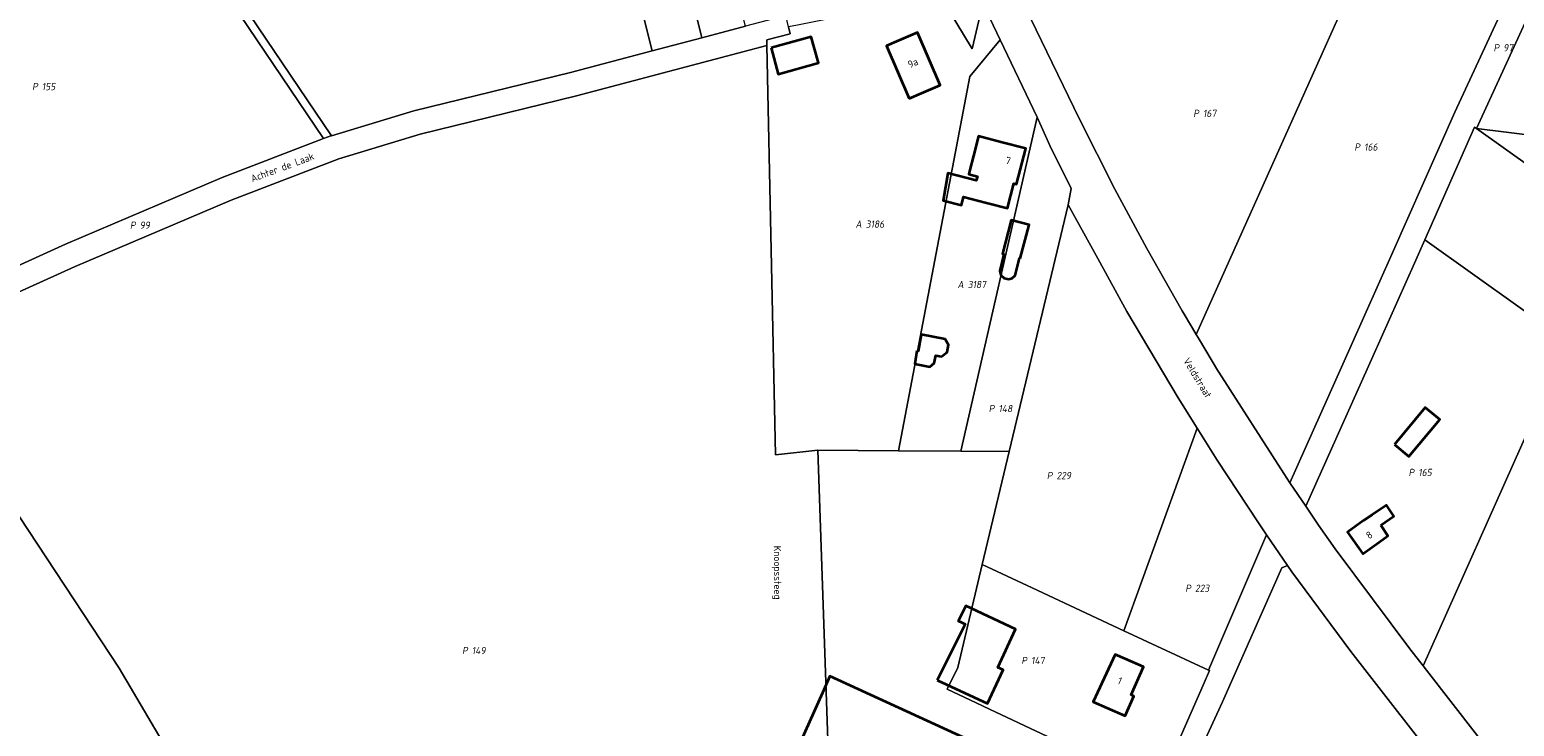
# Model space of a CAD drawing. Extents: x 184444 to 186844, y 346155 to 349219.
# Tile 35 of 49: x 185489 to 185858, y 347665 to 347838. Entities that reach past the tile are written whole.
import ezdxf
from ezdxf.enums import TextEntityAlignment as Align
from ezdxf.lldxf.tags import DXFTag

# ---------------------------------------------------------------- set-up
doc = ezdxf.new("R2010")
doc.units = 0
for name, color, linetype, lineweight in [('B-WE-KG-GRENS_PERCEEL-G', 150, 'KG-PERCEEL', 18), ('B-WE-KG-GRENS_PERCEEL-GV', 150, 'Continuous', 18), ('B-WE-KG-GRENS_PERCEEL-S', 150, 'Continuous', 25), ('B-WE-OG-BEBOUWING-G', 7, 'Continuous', 35), ('B-WE-OG-BEBOUWING_HUISNUMMER-T18', 1, 'Continuous', 18), ('B-WE-OG-BEBOUWING_STRAATNAAM-T18', 1, 'Continuous', 18)]:
    doc.layers.add(name, color=color, linetype=linetype, lineweight=lineweight)
doc.styles.add('NLCS-ISO', font='NLCS-ISO.ttf')
doc.styles.add('NLCS-ISO-M1000-T18', font='NLCS-ISO.ttf', dxfattribs={"height": 1.8})
doc.styles.get("Standard").update_dxf_attribs({"font": 'NLCS-ISO.ttf'})
tags = doc.linetypes.add('KG-PERCEEL', pattern='A,5.5,-2,["P",Standard,S=1.8,R=0,X=-0.5,Y=-0.9],-2,5.5,-2,[5,NLCS.SHX,S=0.75,R=0,X=0,Y=0],-2', length=19).pattern_tags.tags
tags[6] = DXFTag(74, 10)

# ---------------------------------------------------------------- blocks, each defined once
blk = doc.blocks.new('SKG-PERCEELNUMMER-SO')
at = {"style": 'NLCS-ISO', "oblique": 10, "flags": 1}
for tag, p in [('GEMEENTECODE', (0, 2.55)), ('PERCEELGROOTTE', (0, -2.45))]:
    blk.add_attdef(tag, text='', height=1.8, dxfattribs=at).set_placement(p, align=Align.MIDDLE_CENTER)
at = {"style": 'NLCS-ISO', "oblique": 10}
blk.add_attdef('SECTIE', text='', height=1.8, dxfattribs=at).set_placement((-0.5, 0), align=Align.MIDDLE_RIGHT)
blk.add_attdef('PERCEELNUMMER', text='', height=1.8, dxfattribs=at).set_placement((0.5, 0), align=Align.MIDDLE_LEFT)

msp = doc.modelspace()

# ---------------------------------------------------------------- linework, layer by layer
at = {"layer": 'B-WE-KG-GRENS_PERCEEL-G', "flags": 128}
for points in [[(185634.234, 347925.192), (185656.332, 347835.749)], [(185644.012, 347832.497), (185623.822, 347912.687), (185621.272, 347920.026)], [(185562.384, 347810.698), (185516.62, 347878.519)], [(185519.638, 347877.615), (185564.307, 347811.425)], [(185867.219, 347868.515), (185862.801, 347859.348), (185858.889, 347850.545), (185843.476, 347817.269), (185827.918, 347782.131), (185817.687, 347759.287), (185802.472, 347725.235)], [(185826, 347866.496), (185779.229, 347762.056)], [(185715.682, 347846.102), (185723.495, 347833.04), (185726.221, 347844.273)], [(185726.221, 347844.273), (185730.512, 347835.291)], [(185656.332, 347835.749), (185667.192, 347838.615)], [(185678.294, 347836.702), (185677.888, 347838.488)], [(185779.229, 347762.056), (185778.29, 347763.629), (185775.723, 347767.931), (185766.939, 347783.393), (185759.021, 347798.151), (185750.153, 347815.743), (185738.132, 347840.448), (185737.785, 347841.218)], [(185848.862, 347813.241), (185861.429, 347840.672)], [(185644.012, 347832.497), (185656.332, 347835.749)], [(185672.508, 347835.244), (185678.294, 347836.702)], [(185672.508, 347835.244), (185672.538, 347833.82)], [(185730.512, 347835.291), (185722.921, 347826.137), (185705.255, 347733.173)], [(185730.512, 347835.291), (185739.695, 347816.071)], [(185458.321, 347759.589), (185464.669, 347762.668), (185500.625, 347778.98), (185539.366, 347795.458), (185566.137, 347805.711), (185586.333, 347811.798), (185625.217, 347821.329), (185672.538, 347833.82)], [(185564.307, 347811.425), (185584.769, 347817.592), (185623.711, 347827.139), (185644.012, 347832.497)], [(185672.538, 347833.82), (185674.703, 347732.11)], [(185739.695, 347816.071), (185720.691, 347733.044)], [(185739.695, 347816.071), (185742.854, 347809.016), (185748.177, 347798.343), (185747.374, 347794.264)], [(185848.862, 347813.241), (185848.399, 347813.57), (185836, 347785.568)], [(185895.855, 347777.159), (185890.976, 347783.221), (185848.862, 347813.241)], [(185904.402, 347806.389), (185848.862, 347813.241)], [(185459.223, 347766.695), (185462.114, 347768.097), (185498.243, 347784.488), (185537.128, 347801.026), (185562.384, 347810.698)], [(185562.384, 347810.698), (185564.19, 347811.39), (185564.307, 347811.425)], [(185747.374, 347794.264), (185732.724, 347732.942)], [(185747.374, 347794.264), (185754.756, 347780.892), (185761.992, 347767.755), (185774.706, 347746.341), (185779.467, 347738.748)], [(185806.423, 347719.366), (185823.065, 347756.616), (185833.416, 347779.731), (185836, 347785.568)], [(185835.576, 347679.693), (185861.864, 347738.536), (185871.57, 347760.21), (185836, 347785.568)], [(185802.472, 347725.235), (185800.958, 347727.485), (185784.808, 347752.714), (185784.516, 347753.202), (185780.007, 347760.753), (185779.229, 347762.056)], [(185488.485, 347639.04), (185491.155, 347640.392), (185498.185, 347645.289), (185512.242, 347654.351), (185522.225, 347660.982), (185511.594, 347679.192), (185484.544, 347720.116), (185465.175, 347750.032), (185458.321, 347759.589)], [(185779.467, 347738.748), (185761.254, 347688.456)], [(185779.467, 347738.748), (185784.442, 347730.814), (185794.528, 347715.493), (185795.353, 347714.282), (185796.696, 347712.313)], [(185674.703, 347732.11), (185685.16, 347733.341)], [(185685.16, 347733.341), (185705.255, 347733.173)], [(185685.16, 347733.341), (185688.5, 347637.235)], [(185705.255, 347733.173), (185720.691, 347733.044)], [(185720.691, 347733.044), (185732.724, 347732.942)], [(185732.724, 347732.942), (185726.024, 347704.881)], [(185806.423, 347719.366), (185802.472, 347725.235)], [(185835.576, 347679.693), (185832.271, 347683.94), (185813.725, 347708.819), (185809.563, 347714.701), (185806.423, 347719.366)], [(185782.246, 347678.667), (185796.696, 347712.313)], [(185796.696, 347712.313), (185801.913, 347704.66)], [(185719.938, 347679.286), (185726.024, 347704.881)], [(185726.024, 347704.881), (185738.441, 347699.092), (185761.254, 347688.456)], [(185756.4, 347608.098), (185764.39, 347624.291), (185785.71, 347670.805), (185800.481, 347704.044), (185801.913, 347704.66)], [(185801.913, 347704.66), (185802.985, 347703.087), (185817.626, 347683.304), (185842.296, 347651.606), (185849.106, 347642.856), (185850.197, 347641.455), (185852.959, 347637.878), (185855.525, 347634.554)], [(185761.254, 347688.456), (185782.246, 347678.667)], [(185871.256, 347633.943), (185863.992, 347643.289), (185849.089, 347662.326), (185836.411, 347678.62), (185835.576, 347679.693)], [(185719.938, 347679.286), (185717.333, 347673.949)], [(185769.713, 347649.229), (185771.844, 347653.826), (185775.126, 347661.24), (185774.943, 347661.321), (185780.95, 347674.889), (185782.518, 347678.54), (185782.246, 347678.667)], [(185727.809, 347669.004), (185724.508, 347670.562), (185717.333, 347673.949)], [(185727.809, 347669.004), (185769.713, 347649.229)]]:
    msp.add_lwpolyline(points, dxfattribs=at)
at = {"layer": 'B-WE-KG-GRENS_PERCEEL-GV', "flags": 128}
for points in [[(185644.439, 347929.259), (185640.251, 347927.59), (185639.761, 347927.395), (185634.234, 347925.192), (185656.332, 347835.749), (185667.192, 347838.615), (185644.501, 347929.283)], [(185621.272, 347920.026), (185623.822, 347912.687), (185644.012, 347832.497), (185656.332, 347835.749), (185634.234, 347925.192), (185625.763, 347921.816), (185621.619, 347920.164)], [(185615.299, 347917.646), (185607.254, 347914.44), (185604.034, 347913.157), (185594.36, 347909.301), (185580.526, 347903.788), (185577.64, 347902.547), (185568.929, 347898.802), (185552.12, 347891.577), (185545.202, 347888.603), (185529.656, 347881.921), (185519.638, 347877.615), (185564.307, 347811.425), (185584.769, 347817.592), (185623.711, 347827.139), (185644.012, 347832.497), (185623.822, 347912.687), (185621.272, 347920.026)], [(185481.873, 347852.578), (185471.027, 347842.585), (185461.48, 347833.789), (185443.56, 347817.278), (185429.816, 347804.615), (185443.503, 347787.717), (185459.223, 347766.695), (185462.114, 347768.097), (185498.243, 347784.488), (185537.128, 347801.026), (185562.384, 347810.698), (185516.62, 347878.519), (185516.19, 347878.198)], [(185516.62, 347878.519), (185562.384, 347810.698), (185564.19, 347811.39), (185564.307, 347811.425), (185519.638, 347877.615), (185518.857, 347877.849)], [(185867.219, 347868.515), (185851.933, 347868.483), (185831.908, 347867.378), (185827.796, 347866.764), (185826, 347866.496), (185779.229, 347762.056), (185780.007, 347760.753), (185784.516, 347753.202), (185784.808, 347752.714), (185800.958, 347727.485), (185802.472, 347725.235), (185817.687, 347759.287), (185827.918, 347782.131), (185843.476, 347817.269), (185858.889, 347850.545), (185862.801, 347859.348)], [(185873.717, 347867.495), (185874.064, 347868.252), (185867.219, 347868.515), (185862.801, 347859.348), (185858.889, 347850.545), (185843.476, 347817.269), (185827.918, 347782.131), (185817.687, 347759.287), (185802.472, 347725.235), (185806.423, 347719.366), (185823.065, 347756.616), (185833.416, 347779.731), (185836, 347785.568), (185848.399, 347813.57), (185848.862, 347813.241), (185861.429, 347840.672)], [(185779.229, 347762.056), (185826, 347866.496), (185824.354, 347866.25), (185824.239, 347866.233), (185807.198, 347863.689), (185776.518, 347858.317), (185742.175, 347851.646), (185737.785, 347841.218), (185738.132, 347840.448), (185750.153, 347815.743), (185759.021, 347798.151), (185766.939, 347783.393), (185775.723, 347767.931), (185778.29, 347763.629)], [(185730.512, 347835.291), (185726.221, 347844.273), (185723.495, 347833.04), (185715.682, 347846.102), (185680.099, 347838.934), (185677.888, 347838.488), (185678.294, 347836.702), (185672.508, 347835.244), (185672.538, 347833.82), (185674.703, 347732.11), (185685.16, 347733.341), (185705.255, 347733.173), (185722.921, 347826.137)], [(185730.512, 347835.291), (185722.921, 347826.137), (185705.255, 347733.173), (185720.691, 347733.044), (185739.695, 347816.071)], [(185739.695, 347816.071), (185720.691, 347733.044), (185732.724, 347732.942), (185747.374, 347794.264), (185748.177, 347798.343), (185742.854, 347809.016)], [(185904.402, 347806.389), (185848.862, 347813.241), (185890.976, 347783.221), (185895.855, 347777.159), (185897.817, 347780.028), (185911.805, 347800.484), (185914.949, 347805.088)], [(185732.724, 347732.942), (185726.024, 347704.881), (185738.441, 347699.092), (185761.254, 347688.456), (185779.467, 347738.748), (185774.706, 347746.341), (185761.992, 347767.755), (185754.756, 347780.892), (185747.374, 347794.264)], [(185835.576, 347679.693), (185861.864, 347738.536), (185871.57, 347760.21), (185836, 347785.568), (185833.416, 347779.731), (185823.065, 347756.616), (185806.423, 347719.366), (185809.563, 347714.701), (185813.725, 347708.819), (185832.271, 347683.94)], [(185418.864, 347710.868), (185434.569, 347695.289), (185452.157, 347677.221), (185472.715, 347655.793), (185488.485, 347639.04), (185491.155, 347640.392), (185498.185, 347645.289), (185512.242, 347654.351), (185522.225, 347660.982), (185511.594, 347679.192), (185484.544, 347720.116), (185465.175, 347750.032), (185458.321, 347759.589), (185455.596, 347758.268), (185449.093, 347754.474), (185442.971, 347750.216), (185438.673, 347745.978), (185434.002, 347739.573), (185422.887, 347721.082)], [(185782.246, 347678.667), (185796.696, 347712.313), (185795.353, 347714.282), (185794.528, 347715.493), (185784.442, 347730.814), (185779.467, 347738.748), (185761.254, 347688.456)], [(185726.024, 347704.881), (185732.724, 347732.942), (185720.691, 347733.044), (185705.255, 347733.173), (185685.16, 347733.341), (185688.5, 347637.235), (185748.179, 347604.023), (185748.208, 347604.078), (185760.725, 347629.854), (185769.713, 347649.229), (185727.809, 347669.004), (185724.508, 347670.562), (185717.333, 347673.949), (185719.938, 347679.286)], [(185726.024, 347704.881), (185719.938, 347679.286), (185717.333, 347673.949), (185724.508, 347670.562), (185727.809, 347669.004), (185769.713, 347649.229), (185771.844, 347653.826), (185775.126, 347661.24), (185774.943, 347661.321), (185780.95, 347674.889), (185782.518, 347678.54), (185782.246, 347678.667), (185761.254, 347688.456), (185738.441, 347699.092)], [(185756.4, 347608.098), (185776.552, 347597.245), (185796.632, 347586.984), (185807.029, 347581.972), (185816.147, 347577.576), (185855.525, 347634.554), (185852.959, 347637.878), (185850.197, 347641.455), (185849.106, 347642.856), (185842.296, 347651.606), (185817.626, 347683.304), (185802.985, 347703.087), (185801.913, 347704.66), (185800.481, 347704.044), (185785.71, 347670.805), (185764.39, 347624.291)]]:
    msp.add_lwpolyline(points, close=True, dxfattribs=at)
for points in [[(185715.682, 347846.102), (185723.495, 347833.04), (185726.221, 347844.273)], [(185726.221, 347844.273), (185730.512, 347835.291), (185739.695, 347816.071), (185742.854, 347809.016), (185748.177, 347798.343), (185747.374, 347794.264), (185754.756, 347780.892), (185761.992, 347767.755), (185774.706, 347746.341), (185779.467, 347738.748), (185784.442, 347730.814), (185794.528, 347715.493), (185795.353, 347714.282), (185796.696, 347712.313), (185801.913, 347704.66), (185802.985, 347703.087), (185817.626, 347683.304), (185842.296, 347651.606)], [(185464.669, 347762.668), (185500.625, 347778.98), (185539.366, 347795.458), (185566.137, 347805.711), (185586.333, 347811.798), (185625.217, 347821.329), (185672.538, 347833.82), (185672.508, 347835.244), (185678.294, 347836.702), (185677.888, 347838.488), (185677.255, 347841.271), (185675.774, 347840.88), (185667.192, 347838.615), (185656.332, 347835.749), (185644.012, 347832.497), (185623.711, 347827.139), (185584.769, 347817.592), (185564.307, 347811.425), (185564.19, 347811.39), (185562.384, 347810.698), (185537.128, 347801.026), (185498.243, 347784.488), (185462.114, 347768.097)], [(185849.089, 347662.326), (185836.411, 347678.62), (185835.576, 347679.693), (185832.271, 347683.94), (185813.725, 347708.819), (185809.563, 347714.701), (185806.423, 347719.366), (185802.472, 347725.235), (185800.958, 347727.485), (185784.808, 347752.714), (185784.516, 347753.202), (185780.007, 347760.753), (185779.229, 347762.056), (185778.29, 347763.629), (185775.723, 347767.931), (185766.939, 347783.393), (185759.021, 347798.151), (185750.153, 347815.743), (185738.132, 347840.448)], [(185861.429, 347840.672), (185848.862, 347813.241), (185904.402, 347806.389)], [(185688.5, 347637.235), (185685.16, 347733.341), (185674.703, 347732.11), (185672.538, 347833.82), (185625.217, 347821.329), (185586.333, 347811.798), (185566.137, 347805.711), (185539.366, 347795.458), (185500.625, 347778.98), (185464.669, 347762.668), (185458.321, 347759.589), (185465.175, 347750.032), (185484.544, 347720.116), (185511.594, 347679.192), (185522.225, 347660.982)], [(185890.976, 347783.221), (185848.862, 347813.241), (185848.399, 347813.57), (185836, 347785.568), (185871.57, 347760.21)], [(185861.864, 347738.536), (185835.576, 347679.693), (185836.411, 347678.62), (185849.089, 347662.326)], [(185764.39, 347624.291), (185785.71, 347670.805), (185800.481, 347704.044), (185801.913, 347704.66), (185796.696, 347712.313), (185782.246, 347678.667), (185782.518, 347678.54), (185780.95, 347674.889), (185774.943, 347661.321)]]:
    msp.add_lwpolyline(points, dxfattribs=at)
at = {"layer": 'B-WE-OG-BEBOUWING-G', "flags": 128}
for points in [[(185673.569, 347833.23), (185675.368, 347826.743), (185685.368, 347829.516), (185683.569, 347836.004)], [(185707.891, 347820.687), (185710.948, 347822.008), (185715.551, 347823.996), (185709.912, 347837.05), (185705.34, 347835.075), (185702.252, 347833.741)], [(185727.098, 347794.763), (185732.319, 347793.41), (185733.884, 347799.564), (185734.559, 347799.395), (185736.874, 347808.227), (185730.991, 347809.755), (185725.109, 347811.283), (185723.852, 347806.444), (185722.943, 347802.945), (185722.697, 347801.843), (185724.845, 347801.273), (185724.538, 347800.283), (185717.506, 347802.092), (185716.29, 347795.354), (185720.859, 347794.208), (185721.415, 347796.235)], [(185735.503, 347780.963), (185737.695, 347789.274), (185733.254, 347790.431), (185731.062, 347782.12), (185731.429, 347782.024), (185730.37, 347777.863), (185730.687, 347776.759), (185731.483, 347776.021), (185732.633, 347775.784), (185733.47, 347776.015), (185734.245, 347776.737), (185735.325, 347781.009)], [(185709.811, 347757.992), (185709.314, 347754.785), (185713.013, 347754.049), (185714.102, 347754.933), (185714.497, 347756.814), (185715.956, 347756.576), (185717.286, 347757.623), (185717.66, 347759.486), (185716.825, 347760.925), (185710.898, 347762.011), (185710.131, 347757.913)], [(185828.441, 347734.724), (185832.054, 347731.719), (185839.727, 347740.946), (185836.113, 347743.951)], [(185825.055, 347714.719), (185828.317, 347716.917), (185826.49, 347719.648), (185822.958, 347717.284), (185820.817, 347715.851), (185816.77, 347712.958), (185820.611, 347707.585), (185824.679, 347710.493), (185826.855, 347712.049)], [(185714.805, 347676.174), (185727.336, 347670.36), (185731.221, 347678.731), (185729.896, 347679.346), (185734.314, 347688.867), (185721.942, 347694.607), (185720.13, 347691.011), (185720.08, 347690.912), (185720.942, 347690.478), (185721.797, 347690.047)], [(185756.966, 347669.311), (185761.543, 347667.298), (185763.697, 347672.195), (185763.042, 347672.489), (185766.135, 347679.458), (185761.565, 347681.486), (185759.087, 347682.586), (185753.565, 347670.807)], [(185679.209, 347656.075), (185715.122, 347639.749), (185724.479, 347660.508), (185688.168, 347677.141), (185687.863, 347676.457), (185686.329, 347673.021), (185678.841, 347656.242)]]:
    msp.add_lwpolyline(points, close=True, dxfattribs=at)

# ---------------------------------------------------------------- block references
at = {"layer": 'B-WE-KG-GRENS_PERCEEL-S'}
for p, values in [((185855.005, 347833.285), {'PERCEELNUMMER': '97', 'SECTIE': 'P'}), ((185491.859, 347823.643), {'PERCEELNUMMER': '155', 'SECTIE': 'P'}), ((185780.389, 347816.975), {'PERCEELNUMMER': '167', 'SECTIE': 'P'}), ((185820.431, 347808.608), {'PERCEELNUMMER': '166', 'SECTIE': 'P'}), ((185516.175, 347789.215), {'PERCEELNUMMER': '99', 'SECTIE': 'P'}), ((185696.587, 347789.47), {'PERCEELNUMMER': '3186', 'SECTIE': 'A'}), ((185721.928, 347774.471), {'PERCEELNUMMER': '3187', 'SECTIE': 'A'}), ((185729.565, 347743.645), {'PERCEELNUMMER': '148', 'SECTIE': 'P'}), ((185743.995, 347726.995), {'PERCEELNUMMER': '229', 'SECTIE': 'P'}), ((185833.887, 347727.779), {'PERCEELNUMMER': '165', 'SECTIE': 'P'}), ((185778.415, 347698.995), {'PERCEELNUMMER': '223', 'SECTIE': 'P'}), ((185598.701, 347683.523), {'PERCEELNUMMER': '149', 'SECTIE': 'P'}), ((185737.675, 347681.065), {'PERCEELNUMMER': '147', 'SECTIE': 'P'})]:
    msp.add_blockref('SKG-PERCEELNUMMER-SO', p, dxfattribs=at).add_auto_attribs(values)

# ---------------------------------------------------------------- texts
at = {"layer": 'B-WE-OG-BEBOUWING_HUISNUMMER-T18', "style": 'NLCS-ISO-M1000-T18'}
for s, rotation, p in [('9a', 23.3, (185708.813, 347829.507)), ('7', 345.5, (185732.49, 347805.233)), ('8', 35.5, (185822.207, 347712.231)), ('1', 336.1, (185760.237, 347676.03))]:
    msp.add_text(s, height=1.8, rotation=rotation, dxfattribs=at).set_placement(p, align=Align.MIDDLE)
at = {"layer": 'B-WE-OG-BEBOUWING_STRAATNAAM-T18', "style": 'NLCS-ISO-M1000-T18'}
for s, rotation, p in [('Achter de Laak', 20.5, (185552.129, 347803.585)), ('Veldstraat', 301.1, (185779.536, 347751.291)), ('Knoopssteeg', 270.4, (185674.908, 347702.874))]:
    msp.add_text(s, height=1.8, rotation=rotation, dxfattribs=at).set_placement(p, align=Align.MIDDLE)

doc.saveas('drawing.dxf')
